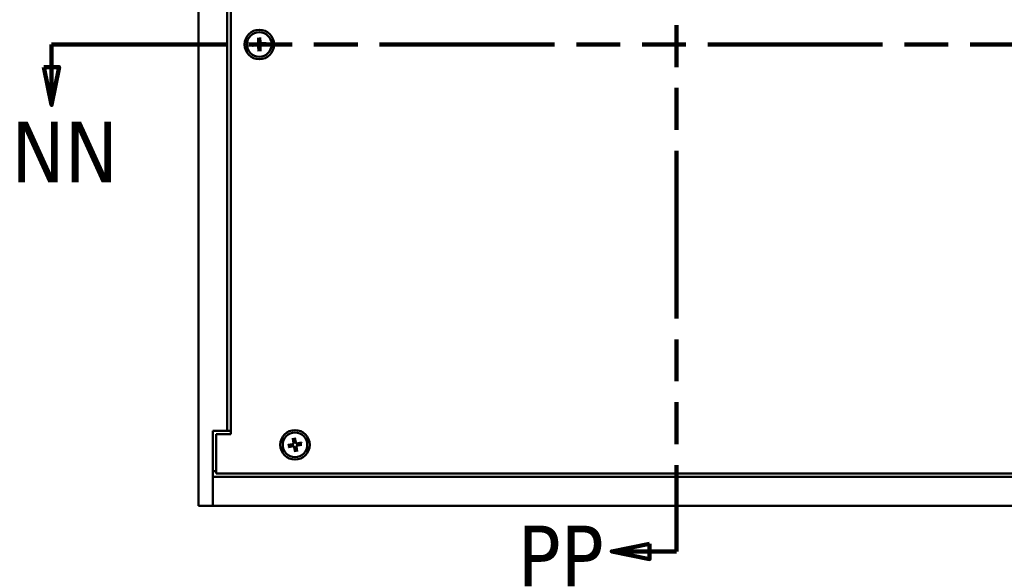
# Model space of a CAD drawing. Header units: millimetres. Extents: x 4 to 1435, y 25 to 906.
# Tile 3 of 18: x 204 to 421, y 338 to 459. Entities that reach past the tile are written whole.
import ezdxf

# ---------------------------------------------------------------- set-up
doc = ezdxf.new("R2010")
doc.units = ezdxf.units.MM
doc.header["$LTSCALE"] = 1.666667
doc.linetypes.add('DOUBLE_DASH_CHAIN', pattern=[1.2403, 0.6614, -0.0827, 0.1654, -0.0827, 0.1654, -0.0827])
doc.layers.add('Section Line (ANSI)', color=7, linetype='DOUBLE_DASH_CHAIN', lineweight=100)
doc.layers.add('Visible (ANSI)', color=7, linetype='Continuous', lineweight=50)
doc.styles.add('Label Text (ANSI)', font='tahoma.ttf')

# ---------------------------------------------------------------- blocks, each defined once
blk = doc.blocks.new('2dTransSection0')
at = {"layer": 'Section Line (ANSI)', "linetype": 'DOUBLE_DASH_CHAIN', "ltscale": 20.99563}
blk.add_line((126.58, 271.89), (295.37, 271.89), dxfattribs=at)
at = {"layer": 'Section Line (ANSI)', "linetype": 'Continuous'}
for p, q in [((126.58, 271.89), (139.12, 271.89)), ((126.58, 271.89), (126.58, 268.89)), ((125.58, 268.89), (126.58, 263.89)), ((127.58, 268.89), (125.58, 268.89)), ((126.58, 268.89), (126.58, 263.89)), ((126.58, 263.89), (127.58, 268.89))]:
    blk.add_line(p, q, dxfattribs=at)
at = {"layer": 'Section Line (ANSI)', "linetype": 'Continuous', "flags": 128}
blk.add_lwpolyline([(125.58, 268.89), (126.58, 263.89), (127.58, 268.89), (125.58, 268.89)], dxfattribs=at)
at = {"layer": 'Section Line (ANSI)'}
blk.add_solid([(125.58, 268.89), (126.58, 263.89), (127.58, 268.89), (125.58, 268.89)], dxfattribs=at)
at = {"layer": 'Section Line (ANSI)', "insert": (121.26, 253.67), "char_height": 8, "attachment_point": 7, "style": 'Label Text (ANSI)'}
blk.add_mtext('NN', dxfattribs=at)
blk = doc.blocks.new('2dTransSection1')
at = {"layer": 'Section Line (ANSI)', "linetype": 'DOUBLE_DASH_CHAIN', "ltscale": 20.090685}
blk.add_line((209.27, 340.89), (209.27, 204.88), dxfattribs=at)
at = {"layer": 'Section Line (ANSI)', "linetype": 'Continuous'}
for p, q in [((209.27, 216.3), (209.27, 204.88)), ((205.7, 205.88), (200.7, 204.88)), ((205.7, 203.88), (205.7, 205.88)), ((205.7, 204.88), (200.7, 204.88)), ((200.7, 204.88), (205.7, 203.88)), ((209.27, 204.88), (205.7, 204.88))]:
    blk.add_line(p, q, dxfattribs=at)
at = {"layer": 'Section Line (ANSI)', "linetype": 'Continuous', "flags": 128}
blk.add_lwpolyline([(205.7, 205.88), (200.7, 204.88), (205.7, 203.88), (205.7, 205.88)], dxfattribs=at)
at = {"layer": 'Section Line (ANSI)'}
blk.add_solid([(205.7, 205.88), (200.7, 204.88), (205.7, 203.88), (205.7, 205.88)], dxfattribs=at)
at = {"layer": 'Section Line (ANSI)', "insert": (188.25, 200.29), "char_height": 8, "attachment_point": 7, "style": 'Label Text (ANSI)'}
blk.add_mtext('PP', dxfattribs=at)

msp = doc.modelspace()

# ---------------------------------------------------------------- linework, layer by layer
at = {"layer": 'Visible (ANSI)'}
for p, q in [((243.371, 554.75), (243.371, 351.55)), ((250.471, 539), (250.471, 367.3)), ((249.721, 538.25), (249.721, 368.05)), ((256.498, 454.642), (256.506, 453.587)), ((256.952, 454.656), (257.01, 453.602)), ((255.265, 453.331), (256.319, 453.388)), ((255.279, 452.877), (256.334, 452.884)), ((256.59, 451.644), (256.533, 452.698)), ((257.044, 451.658), (257.037, 452.713)), ((258.263, 453.423), (257.208, 453.416)), ((258.277, 452.969), (257.223, 452.912)), ((246.546, 368.05), (249.721, 368.05)), ((246.546, 351.55), (246.546, 368.05)), ((247.296, 367.3), (247.296, 358.65)), ((250.471, 367.3), (247.296, 367.3)), ((249.721, 368.05), (250.471, 368.05)), ((263.127, 364.916), (264.162, 365.122)), ((264.162, 366.389), (264.319, 365.345)), ((264.61, 366.467), (264.816, 365.431)), ((266.082, 365.432), (265.038, 365.275)), ((266.16, 364.984), (265.125, 364.778)), ((263.205, 364.468), (264.249, 364.625)), ((264.678, 363.433), (264.472, 364.469)), ((265.125, 363.511), (264.968, 364.555)), ((246.546, 359.17), (247.296, 359.17)), ((247.296, 358.65), (450.266, 358.65)), ((246.546, 357.9), (246.546, 351.55)), ((246.546, 357.9), (451.016, 357.9)), ((243.371, 351.55), (246.546, 351.55)), ((246.546, 351.55), (451.016, 351.55))]:
    msp.add_line(p, q, dxfattribs=at)
at = {"layer": 'Visible (ANSI)', "flags": 128}
for points in [[(256.5, 454.559), (256.5, 454.561), (256.5, 454.564), (256.499, 454.566), (256.499, 454.569), (256.499, 454.571), (256.499, 454.574), (256.499, 454.577), (256.499, 454.58), (256.499, 454.583), (256.499, 454.587), (256.499, 454.59), (256.499, 454.594), (256.499, 454.598), (256.499, 454.601), (256.499, 454.605), (256.499, 454.609), (256.498, 454.613), (256.498, 454.617), (256.498, 454.621), (256.498, 454.625), (256.498, 454.63), (256.498, 454.634), (256.498, 454.638), (256.498, 454.642)], [(256.5, 454.559), (256.501, 454.518), (256.503, 454.478), (256.505, 454.439), (256.506, 454.401), (256.508, 454.364), (256.509, 454.329), (256.511, 454.295), (256.512, 454.262), (256.513, 454.229), (256.515, 454.198), (256.516, 454.168), (256.517, 454.138), (256.518, 454.109), (256.519, 454.081), (256.521, 454.054), (256.522, 454.028), (256.523, 454.002), (256.524, 453.977), (256.525, 453.952), (256.526, 453.928), (256.527, 453.905), (256.528, 453.882), (256.529, 453.86), (256.529, 453.838)], [(256.529, 453.838), (256.53, 453.824), (256.53, 453.81), (256.53, 453.796), (256.53, 453.783), (256.53, 453.771), (256.531, 453.758), (256.531, 453.747), (256.531, 453.735), (256.531, 453.724), (256.531, 453.713), (256.532, 453.702), (256.532, 453.692), (256.532, 453.682), (256.532, 453.672), (256.532, 453.663), (256.532, 453.653), (256.532, 453.644), (256.533, 453.636), (256.533, 453.627), (256.533, 453.619), (256.533, 453.61), (256.533, 453.602), (256.533, 453.595), (256.533, 453.587)], [(256.952, 454.656), (256.953, 454.652), (256.953, 454.648), (256.953, 454.644), (256.953, 454.639), (256.954, 454.635), (256.954, 454.631), (256.954, 454.627), (256.954, 454.623), (256.954, 454.619), (256.955, 454.615), (256.955, 454.612), (256.955, 454.608), (256.955, 454.604), (256.955, 454.601), (256.955, 454.597), (256.955, 454.594), (256.956, 454.591), (256.956, 454.588), (256.956, 454.585), (256.956, 454.583), (256.956, 454.58), (256.956, 454.578), (256.956, 454.575), (256.956, 454.573)], [(256.97, 453.852), (256.97, 453.873), (256.969, 453.896), (256.969, 453.918), (256.969, 453.942), (256.968, 453.966), (256.968, 453.99), (256.967, 454.015), (256.967, 454.041), (256.966, 454.068), (256.965, 454.095), (256.965, 454.123), (256.964, 454.152), (256.964, 454.181), (256.963, 454.212), (256.963, 454.243), (256.962, 454.275), (256.961, 454.309), (256.961, 454.343), (256.96, 454.378), (256.959, 454.415), (256.958, 454.452), (256.958, 454.491), (256.957, 454.532), (256.956, 454.573)], [(256.982, 453.601), (256.981, 453.608), (256.981, 453.616), (256.981, 453.624), (256.98, 453.632), (256.98, 453.641), (256.98, 453.649), (256.979, 453.658), (256.979, 453.667), (256.978, 453.676), (256.978, 453.686), (256.977, 453.696), (256.977, 453.706), (256.977, 453.716), (256.976, 453.726), (256.976, 453.737), (256.975, 453.749), (256.975, 453.76), (256.974, 453.772), (256.973, 453.784), (256.973, 453.797), (256.972, 453.81), (256.972, 453.823), (256.971, 453.837), (256.97, 453.852)], [(255.265, 453.331), (255.269, 453.332), (255.273, 453.332), (255.277, 453.332), (255.282, 453.332), (255.286, 453.332), (255.29, 453.333), (255.294, 453.333), (255.298, 453.333), (255.302, 453.333), (255.306, 453.333), (255.31, 453.334), (255.313, 453.334), (255.317, 453.334), (255.321, 453.334), (255.324, 453.334), (255.327, 453.334), (255.33, 453.334), (255.333, 453.335), (255.336, 453.335), (255.339, 453.335), (255.341, 453.335), (255.344, 453.335), (255.346, 453.335), (255.348, 453.335)], [(255.362, 452.879), (255.36, 452.878), (255.357, 452.878), (255.355, 452.878), (255.352, 452.878), (255.35, 452.878), (255.347, 452.878), (255.344, 452.878), (255.341, 452.878), (255.338, 452.878), (255.335, 452.878), (255.331, 452.878), (255.327, 452.878), (255.324, 452.878), (255.32, 452.877), (255.316, 452.877), (255.312, 452.877), (255.308, 452.877), (255.304, 452.877), (255.3, 452.877), (255.296, 452.877), (255.291, 452.877), (255.287, 452.877), (255.283, 452.877), (255.279, 452.877)], [(256.069, 453.349), (256.048, 453.349), (256.026, 453.348), (256.003, 453.348), (255.979, 453.347), (255.955, 453.347), (255.931, 453.346), (255.906, 453.346), (255.88, 453.345), (255.853, 453.345), (255.826, 453.344), (255.798, 453.344), (255.769, 453.343), (255.74, 453.343), (255.709, 453.342), (255.678, 453.341), (255.646, 453.341), (255.612, 453.34), (255.578, 453.339), (255.543, 453.339), (255.506, 453.338), (255.469, 453.337), (255.43, 453.337), (255.389, 453.336), (255.348, 453.335)], [(255.362, 452.879), (255.403, 452.88), (255.444, 452.882), (255.483, 452.884), (255.52, 452.885), (255.557, 452.887), (255.592, 452.888), (255.626, 452.89), (255.659, 452.891), (255.692, 452.892), (255.723, 452.894), (255.753, 452.895), (255.783, 452.896), (255.812, 452.897), (255.84, 452.898), (255.867, 452.899), (255.894, 452.901), (255.919, 452.902), (255.944, 452.903), (255.969, 452.904), (255.993, 452.905), (256.016, 452.906), (256.039, 452.906), (256.061, 452.907), (256.083, 452.908)], [(256.32, 453.361), (256.313, 453.36), (256.305, 453.36), (256.297, 453.36), (256.289, 453.359), (256.28, 453.359), (256.272, 453.358), (256.263, 453.358), (256.254, 453.358), (256.245, 453.357), (256.235, 453.357), (256.226, 453.356), (256.216, 453.356), (256.205, 453.355), (256.195, 453.355), (256.184, 453.354), (256.173, 453.354), (256.161, 453.353), (256.149, 453.353), (256.137, 453.352), (256.124, 453.352), (256.111, 453.351), (256.098, 453.351), (256.084, 453.35), (256.069, 453.349)], [(256.083, 452.908), (256.097, 452.908), (256.111, 452.909), (256.125, 452.909), (256.138, 452.909), (256.15, 452.909), (256.163, 452.91), (256.175, 452.91), (256.186, 452.91), (256.197, 452.91), (256.208, 452.91), (256.219, 452.91), (256.229, 452.911), (256.239, 452.911), (256.249, 452.911), (256.258, 452.911), (256.268, 452.911), (256.277, 452.911), (256.286, 452.911), (256.294, 452.912), (256.303, 452.912), (256.311, 452.912), (256.319, 452.912), (256.327, 452.912), (256.334, 452.912)], [(256.533, 453.587), (256.533, 453.573), (256.532, 453.56), (256.53, 453.546), (256.528, 453.533), (256.524, 453.519), (256.519, 453.506), (256.514, 453.492), (256.507, 453.479), (256.5, 453.466), (256.491, 453.453), (256.482, 453.442), (256.473, 453.431), (256.463, 453.42), (256.451, 453.411), (256.439, 453.402), (256.427, 453.393), (256.414, 453.386), (256.401, 453.38), (256.387, 453.374), (256.374, 453.37), (256.361, 453.366), (256.348, 453.364), (256.334, 453.362), (256.32, 453.361)], [(256.334, 452.912), (256.348, 452.912), (256.362, 452.911), (256.375, 452.909), (256.388, 452.906), (256.402, 452.903), (256.415, 452.898), (256.429, 452.893), (256.442, 452.886), (256.455, 452.879), (256.468, 452.87), (256.48, 452.861), (256.49, 452.852), (256.501, 452.841), (256.51, 452.83), (256.519, 452.818), (256.528, 452.806), (256.535, 452.793), (256.542, 452.78), (256.547, 452.766), (256.551, 452.753), (256.555, 452.74), (256.558, 452.727), (256.559, 452.713), (256.56, 452.699)], [(256.56, 452.699), (256.561, 452.692), (256.561, 452.684), (256.562, 452.676), (256.562, 452.668), (256.562, 452.659), (256.563, 452.651), (256.563, 452.642), (256.563, 452.633), (256.564, 452.624), (256.564, 452.614), (256.565, 452.604), (256.565, 452.594), (256.566, 452.584), (256.566, 452.573), (256.567, 452.563), (256.567, 452.551), (256.568, 452.54), (256.568, 452.528), (256.569, 452.516), (256.569, 452.503), (256.57, 452.49), (256.571, 452.477), (256.571, 452.463), (256.572, 452.448)], [(256.572, 452.448), (256.572, 452.427), (256.573, 452.404), (256.573, 452.382), (256.574, 452.358), (256.574, 452.334), (256.575, 452.31), (256.575, 452.285), (256.576, 452.259), (256.576, 452.232), (256.577, 452.205), (256.577, 452.177), (256.578, 452.148), (256.579, 452.119), (256.579, 452.088), (256.58, 452.057), (256.58, 452.025), (256.581, 451.991), (256.582, 451.957), (256.582, 451.922), (256.583, 451.885), (256.584, 451.847), (256.585, 451.809), (256.585, 451.768), (256.586, 451.727)], [(256.59, 451.644), (256.59, 451.648), (256.589, 451.652), (256.589, 451.656), (256.589, 451.661), (256.589, 451.665), (256.588, 451.669), (256.588, 451.673), (256.588, 451.677), (256.588, 451.681), (256.588, 451.685), (256.588, 451.688), (256.587, 451.692), (256.587, 451.696), (256.587, 451.699), (256.587, 451.703), (256.587, 451.706), (256.587, 451.709), (256.587, 451.712), (256.587, 451.715), (256.586, 451.717), (256.586, 451.72), (256.586, 451.722), (256.586, 451.725), (256.586, 451.727)], [(257.208, 453.388), (257.194, 453.388), (257.181, 453.389), (257.167, 453.391), (257.154, 453.394), (257.141, 453.397), (257.127, 453.402), (257.113, 453.407), (257.1, 453.414), (257.087, 453.421), (257.074, 453.43), (257.063, 453.439), (257.052, 453.448), (257.042, 453.459), (257.032, 453.47), (257.023, 453.482), (257.014, 453.494), (257.007, 453.507), (257.001, 453.52), (256.995, 453.534), (256.991, 453.547), (256.987, 453.56), (256.985, 453.573), (256.983, 453.587), (256.982, 453.601)], [(257.009, 452.713), (257.009, 452.727), (257.01, 452.74), (257.012, 452.754), (257.015, 452.767), (257.018, 452.781), (257.023, 452.794), (257.028, 452.808), (257.035, 452.821), (257.043, 452.834), (257.051, 452.847), (257.06, 452.858), (257.069, 452.869), (257.08, 452.88), (257.091, 452.889), (257.103, 452.898), (257.115, 452.907), (257.128, 452.914), (257.142, 452.92), (257.155, 452.926), (257.168, 452.93), (257.181, 452.934), (257.195, 452.936), (257.208, 452.938), (257.222, 452.939)], [(257.013, 452.462), (257.013, 452.476), (257.012, 452.49), (257.012, 452.504), (257.012, 452.517), (257.012, 452.529), (257.012, 452.541), (257.011, 452.553), (257.011, 452.565), (257.011, 452.576), (257.011, 452.587), (257.011, 452.598), (257.011, 452.608), (257.01, 452.618), (257.01, 452.628), (257.01, 452.637), (257.01, 452.647), (257.01, 452.656), (257.01, 452.664), (257.01, 452.673), (257.009, 452.681), (257.009, 452.69), (257.009, 452.698), (257.009, 452.705), (257.009, 452.713)], [(257.043, 451.741), (257.041, 451.782), (257.039, 451.822), (257.038, 451.861), (257.036, 451.899), (257.034, 451.935), (257.033, 451.971), (257.032, 452.005), (257.03, 452.038), (257.029, 452.071), (257.028, 452.102), (257.026, 452.132), (257.025, 452.162), (257.024, 452.191), (257.023, 452.219), (257.022, 452.246), (257.021, 452.272), (257.02, 452.298), (257.018, 452.323), (257.017, 452.348), (257.016, 452.372), (257.016, 452.395), (257.015, 452.418), (257.014, 452.44), (257.013, 452.462)], [(257.043, 451.741), (257.043, 451.739), (257.043, 451.736), (257.043, 451.734), (257.043, 451.731), (257.043, 451.729), (257.043, 451.726), (257.043, 451.723), (257.043, 451.72), (257.043, 451.717), (257.043, 451.713), (257.043, 451.71), (257.043, 451.706), (257.044, 451.702), (257.044, 451.699), (257.044, 451.695), (257.044, 451.691), (257.044, 451.687), (257.044, 451.683), (257.044, 451.679), (257.044, 451.675), (257.044, 451.67), (257.044, 451.666), (257.044, 451.662), (257.044, 451.658)], [(257.459, 453.392), (257.445, 453.391), (257.431, 453.391), (257.418, 453.391), (257.405, 453.391), (257.392, 453.391), (257.38, 453.39), (257.368, 453.39), (257.356, 453.39), (257.345, 453.39), (257.334, 453.39), (257.323, 453.39), (257.313, 453.389), (257.303, 453.389), (257.293, 453.389), (257.284, 453.389), (257.275, 453.389), (257.266, 453.389), (257.257, 453.389), (257.248, 453.388), (257.24, 453.388), (257.232, 453.388), (257.224, 453.388), (257.216, 453.388), (257.208, 453.388)], [(257.222, 452.939), (257.229, 452.94), (257.237, 452.94), (257.245, 452.94), (257.253, 452.941), (257.262, 452.941), (257.27, 452.942), (257.279, 452.942), (257.288, 452.942), (257.297, 452.943), (257.307, 452.943), (257.317, 452.944), (257.327, 452.944), (257.337, 452.945), (257.348, 452.945), (257.359, 452.946), (257.37, 452.946), (257.381, 452.947), (257.393, 452.947), (257.405, 452.948), (257.418, 452.948), (257.431, 452.949), (257.445, 452.949), (257.458, 452.95), (257.473, 452.951)], [(258.18, 453.421), (258.139, 453.42), (258.099, 453.418), (258.06, 453.416), (258.022, 453.415), (257.986, 453.413), (257.95, 453.412), (257.916, 453.41), (257.883, 453.409), (257.851, 453.408), (257.819, 453.406), (257.789, 453.405), (257.759, 453.404), (257.73, 453.403), (257.702, 453.402), (257.675, 453.401), (257.649, 453.399), (257.623, 453.398), (257.598, 453.397), (257.573, 453.396), (257.549, 453.395), (257.526, 453.394), (257.503, 453.393), (257.481, 453.393), (257.459, 453.392)], [(257.473, 452.951), (257.495, 452.951), (257.517, 452.952), (257.54, 452.952), (257.563, 452.953), (257.587, 452.953), (257.611, 452.954), (257.637, 452.954), (257.662, 452.955), (257.689, 452.955), (257.716, 452.956), (257.744, 452.956), (257.773, 452.957), (257.802, 452.957), (257.833, 452.958), (257.864, 452.959), (257.897, 452.959), (257.93, 452.96), (257.964, 452.961), (257.999, 452.961), (258.036, 452.962), (258.074, 452.963), (258.113, 452.963), (258.153, 452.964), (258.194, 452.965)], [(258.181, 453.421), (258.183, 453.422), (258.185, 453.422), (258.187, 453.422), (258.19, 453.422), (258.192, 453.422), (258.195, 453.422), (258.198, 453.422), (258.201, 453.422), (258.204, 453.422), (258.208, 453.422), (258.211, 453.422), (258.215, 453.422), (258.219, 453.422), (258.223, 453.422), (258.226, 453.423), (258.23, 453.423), (258.234, 453.423), (258.238, 453.423), (258.242, 453.423), (258.247, 453.423), (258.251, 453.423), (258.255, 453.423), (258.259, 453.423), (258.263, 453.423)], [(258.277, 452.969), (258.273, 452.968), (258.269, 452.968), (258.265, 452.968), (258.26, 452.968), (258.256, 452.968), (258.252, 452.967), (258.248, 452.967), (258.244, 452.967), (258.24, 452.967), (258.236, 452.967), (258.233, 452.966), (258.229, 452.966), (258.225, 452.966), (258.222, 452.966), (258.218, 452.966), (258.215, 452.966), (258.212, 452.966), (258.209, 452.965), (258.206, 452.965), (258.204, 452.965), (258.201, 452.965), (258.199, 452.965), (258.196, 452.965), (258.194, 452.965)], [(263.127, 364.916), (263.131, 364.917), (263.135, 364.918), (263.139, 364.918), (263.143, 364.919), (263.148, 364.92), (263.152, 364.921), (263.156, 364.922), (263.16, 364.922), (263.163, 364.923), (263.167, 364.924), (263.171, 364.924), (263.174, 364.925), (263.178, 364.926), (263.182, 364.927), (263.185, 364.927), (263.188, 364.928), (263.191, 364.928), (263.194, 364.929), (263.197, 364.929), (263.199, 364.93), (263.202, 364.93), (263.204, 364.931), (263.206, 364.931), (263.208, 364.931)], [(263.921, 365.048), (263.899, 365.044), (263.877, 365.041), (263.855, 365.037), (263.832, 365.033), (263.808, 365.029), (263.784, 365.025), (263.759, 365.021), (263.734, 365.017), (263.708, 365.013), (263.681, 365.008), (263.653, 365.004), (263.625, 364.999), (263.595, 364.994), (263.565, 364.99), (263.534, 364.984), (263.503, 364.979), (263.47, 364.974), (263.436, 364.968), (263.401, 364.963), (263.365, 364.957), (263.328, 364.951), (263.289, 364.944), (263.25, 364.938), (263.209, 364.931)], [(264.168, 365.095), (264.16, 365.093), (264.152, 365.092), (264.145, 365.09), (264.137, 365.089), (264.128, 365.087), (264.12, 365.086), (264.111, 365.084), (264.102, 365.082), (264.093, 365.08), (264.084, 365.079), (264.074, 365.077), (264.064, 365.075), (264.054, 365.073), (264.044, 365.071), (264.033, 365.069), (264.022, 365.067), (264.011, 365.065), (263.999, 365.063), (263.987, 365.06), (263.975, 365.058), (263.962, 365.056), (263.949, 365.053), (263.935, 365.05), (263.921, 365.048)], [(264.175, 366.307), (264.175, 366.309), (264.174, 366.311), (264.174, 366.313), (264.173, 366.316), (264.173, 366.318), (264.173, 366.321), (264.172, 366.324), (264.172, 366.327), (264.171, 366.33), (264.17, 366.333), (264.17, 366.337), (264.169, 366.341), (264.169, 366.344), (264.168, 366.348), (264.168, 366.352), (264.167, 366.356), (264.166, 366.359), (264.166, 366.363), (264.165, 366.368), (264.164, 366.372), (264.164, 366.376), (264.163, 366.38), (264.162, 366.384), (264.162, 366.389)], [(264.346, 365.349), (264.348, 365.335), (264.349, 365.322), (264.349, 365.308), (264.348, 365.295), (264.347, 365.281), (264.344, 365.266), (264.34, 365.252), (264.336, 365.238), (264.33, 365.224), (264.324, 365.211), (264.316, 365.198), (264.309, 365.185), (264.3, 365.174), (264.29, 365.163), (264.28, 365.152), (264.268, 365.142), (264.257, 365.133), (264.244, 365.125), (264.232, 365.117), (264.219, 365.111), (264.207, 365.106), (264.194, 365.101), (264.181, 365.098), (264.168, 365.095)], [(264.175, 366.307), (264.183, 366.266), (264.19, 366.226), (264.197, 366.188), (264.204, 366.151), (264.211, 366.115), (264.217, 366.08), (264.223, 366.046), (264.23, 366.014), (264.235, 365.982), (264.241, 365.951), (264.247, 365.921), (264.252, 365.892), (264.257, 365.864), (264.262, 365.836), (264.267, 365.809), (264.272, 365.783), (264.277, 365.758), (264.282, 365.733), (264.286, 365.709), (264.29, 365.686), (264.295, 365.663), (264.299, 365.64), (264.303, 365.618), (264.307, 365.597)], [(264.307, 365.597), (264.309, 365.583), (264.311, 365.569), (264.313, 365.556), (264.315, 365.543), (264.317, 365.53), (264.319, 365.518), (264.321, 365.506), (264.323, 365.495), (264.325, 365.484), (264.327, 365.473), (264.328, 365.463), (264.33, 365.453), (264.331, 365.443), (264.333, 365.433), (264.334, 365.424), (264.336, 365.414), (264.337, 365.406), (264.339, 365.397), (264.34, 365.388), (264.341, 365.38), (264.343, 365.372), (264.344, 365.364), (264.345, 365.356), (264.346, 365.349)], [(264.61, 366.467), (264.61, 366.463), (264.611, 366.459), (264.612, 366.454), (264.613, 366.45), (264.614, 366.446), (264.615, 366.442), (264.615, 366.438), (264.616, 366.434), (264.617, 366.43), (264.617, 366.426), (264.618, 366.423), (264.619, 366.419), (264.62, 366.415), (264.62, 366.412), (264.621, 366.409), (264.621, 366.405), (264.622, 366.402), (264.622, 366.4), (264.623, 366.397), (264.623, 366.394), (264.624, 366.392), (264.624, 366.389), (264.625, 366.387), (264.625, 366.385)], [(264.741, 365.673), (264.738, 365.694), (264.734, 365.716), (264.731, 365.739), (264.727, 365.762), (264.723, 365.785), (264.719, 365.81), (264.715, 365.834), (264.711, 365.86), (264.706, 365.886), (264.702, 365.913), (264.698, 365.941), (264.693, 365.969), (264.688, 365.998), (264.683, 366.028), (264.678, 366.059), (264.673, 366.091), (264.668, 366.124), (264.662, 366.158), (264.656, 366.193), (264.65, 366.229), (264.644, 366.266), (264.638, 366.304), (264.632, 366.344), (264.625, 366.385)], [(264.788, 365.426), (264.787, 365.433), (264.785, 365.441), (264.784, 365.449), (264.782, 365.457), (264.781, 365.465), (264.779, 365.474), (264.778, 365.482), (264.776, 365.491), (264.774, 365.5), (264.772, 365.51), (264.771, 365.519), (264.769, 365.529), (264.767, 365.539), (264.765, 365.55), (264.763, 365.56), (264.761, 365.571), (264.758, 365.583), (264.756, 365.594), (264.754, 365.607), (264.752, 365.619), (264.749, 365.632), (264.747, 365.645), (264.744, 365.659), (264.741, 365.673)], [(265.042, 365.247), (265.029, 365.246), (265.015, 365.245), (265.002, 365.245), (264.988, 365.245), (264.974, 365.247), (264.96, 365.25), (264.946, 365.253), (264.932, 365.258), (264.918, 365.263), (264.904, 365.27), (264.891, 365.277), (264.879, 365.285), (264.868, 365.294), (264.856, 365.303), (264.846, 365.314), (264.836, 365.325), (264.827, 365.337), (264.818, 365.349), (264.811, 365.362), (264.805, 365.374), (264.8, 365.387), (264.795, 365.399), (264.791, 365.413), (264.788, 365.426)], [(264.941, 364.551), (264.939, 364.565), (264.938, 364.578), (264.938, 364.592), (264.939, 364.605), (264.941, 364.619), (264.943, 364.633), (264.947, 364.648), (264.951, 364.662), (264.957, 364.676), (264.964, 364.689), (264.971, 364.702), (264.979, 364.714), (264.987, 364.726), (264.997, 364.737), (265.008, 364.748), (265.019, 364.758), (265.031, 364.767), (265.043, 364.775), (265.055, 364.782), (265.068, 364.789), (265.08, 364.794), (265.093, 364.799), (265.106, 364.802), (265.12, 364.805)], [(265.291, 365.287), (265.276, 365.285), (265.263, 365.282), (265.249, 365.28), (265.236, 365.278), (265.224, 365.276), (265.212, 365.274), (265.2, 365.272), (265.189, 365.271), (265.178, 365.269), (265.167, 365.267), (265.156, 365.265), (265.146, 365.264), (265.136, 365.262), (265.127, 365.261), (265.117, 365.259), (265.108, 365.258), (265.099, 365.256), (265.09, 365.255), (265.082, 365.254), (265.074, 365.252), (265.066, 365.251), (265.058, 365.25), (265.05, 365.249), (265.042, 365.247)], [(265.12, 364.805), (265.127, 364.807), (265.135, 364.808), (265.143, 364.81), (265.151, 364.811), (265.159, 364.813), (265.167, 364.814), (265.176, 364.816), (265.185, 364.818), (265.194, 364.819), (265.203, 364.821), (265.213, 364.823), (265.223, 364.825), (265.233, 364.827), (265.243, 364.829), (265.254, 364.831), (265.265, 364.833), (265.276, 364.835), (265.288, 364.837), (265.3, 364.84), (265.313, 364.842), (265.325, 364.844), (265.339, 364.847), (265.352, 364.85), (265.366, 364.852)], [(266, 365.419), (265.959, 365.411), (265.92, 365.404), (265.881, 365.396), (265.844, 365.39), (265.809, 365.383), (265.774, 365.376), (265.74, 365.37), (265.707, 365.364), (265.676, 365.358), (265.645, 365.352), (265.615, 365.347), (265.586, 365.341), (265.557, 365.336), (265.53, 365.331), (265.503, 365.326), (265.477, 365.321), (265.452, 365.317), (265.427, 365.312), (265.403, 365.308), (265.379, 365.303), (265.356, 365.299), (265.334, 365.295), (265.312, 365.291), (265.291, 365.287)], [(265.366, 364.852), (265.388, 364.856), (265.41, 364.859), (265.432, 364.863), (265.455, 364.867), (265.479, 364.871), (265.503, 364.875), (265.528, 364.879), (265.554, 364.883), (265.58, 364.887), (265.607, 364.892), (265.634, 364.896), (265.663, 364.901), (265.692, 364.906), (265.722, 364.91), (265.753, 364.915), (265.785, 364.921), (265.818, 364.926), (265.851, 364.932), (265.886, 364.937), (265.922, 364.943), (265.96, 364.949), (265.998, 364.955), (266.038, 364.962), (266.079, 364.969)], [(266, 365.419), (266.002, 365.419), (266.005, 365.419), (266.007, 365.42), (266.009, 365.42), (266.012, 365.421), (266.015, 365.421), (266.018, 365.422), (266.021, 365.422), (266.024, 365.423), (266.027, 365.423), (266.031, 365.424), (266.034, 365.424), (266.038, 365.425), (266.042, 365.425), (266.045, 365.426), (266.049, 365.427), (266.053, 365.427), (266.057, 365.428), (266.061, 365.429), (266.066, 365.429), (266.07, 365.43), (266.074, 365.43), (266.078, 365.431), (266.082, 365.432)], [(266.16, 364.984), (266.156, 364.983), (266.152, 364.982), (266.148, 364.982), (266.144, 364.981), (266.14, 364.98), (266.135, 364.979), (266.131, 364.978), (266.128, 364.978), (266.124, 364.977), (266.12, 364.976), (266.116, 364.975), (266.113, 364.975), (266.109, 364.974), (266.106, 364.973), (266.102, 364.973), (266.099, 364.972), (266.096, 364.972), (266.093, 364.971), (266.091, 364.971), (266.088, 364.97), (266.085, 364.97), (266.083, 364.969), (266.081, 364.969), (266.079, 364.969)], [(263.287, 364.481), (263.285, 364.481), (263.283, 364.481), (263.28, 364.48), (263.278, 364.48), (263.275, 364.479), (263.272, 364.479), (263.27, 364.478), (263.267, 364.478), (263.263, 364.477), (263.26, 364.477), (263.257, 364.476), (263.253, 364.476), (263.249, 364.475), (263.246, 364.474), (263.242, 364.474), (263.238, 364.473), (263.234, 364.473), (263.23, 364.472), (263.226, 364.471), (263.222, 364.471), (263.217, 364.47), (263.213, 364.469), (263.209, 364.469), (263.205, 364.468)], [(263.287, 364.481), (263.328, 364.489), (263.368, 364.496), (263.406, 364.504), (263.443, 364.51), (263.479, 364.517), (263.514, 364.524), (263.547, 364.53), (263.58, 364.536), (263.612, 364.542), (263.643, 364.548), (263.672, 364.553), (263.702, 364.558), (263.73, 364.564), (263.757, 364.569), (263.784, 364.574), (263.81, 364.579), (263.836, 364.583), (263.86, 364.588), (263.885, 364.592), (263.908, 364.597), (263.931, 364.601), (263.953, 364.605), (263.975, 364.609), (263.997, 364.613)], [(263.997, 364.613), (264.011, 364.615), (264.025, 364.618), (264.038, 364.62), (264.051, 364.622), (264.063, 364.624), (264.075, 364.626), (264.087, 364.628), (264.099, 364.629), (264.11, 364.631), (264.12, 364.633), (264.131, 364.635), (264.141, 364.636), (264.151, 364.638), (264.161, 364.639), (264.17, 364.641), (264.179, 364.642), (264.188, 364.644), (264.197, 364.645), (264.205, 364.646), (264.214, 364.648), (264.222, 364.649), (264.23, 364.65), (264.237, 364.651), (264.245, 364.653)], [(264.245, 364.653), (264.258, 364.654), (264.272, 364.655), (264.285, 364.655), (264.299, 364.655), (264.313, 364.653), (264.327, 364.65), (264.341, 364.647), (264.356, 364.642), (264.37, 364.637), (264.383, 364.63), (264.396, 364.623), (264.408, 364.615), (264.42, 364.606), (264.431, 364.596), (264.442, 364.586), (264.452, 364.575), (264.461, 364.563), (264.469, 364.551), (264.476, 364.538), (264.482, 364.526), (264.488, 364.513), (264.492, 364.501), (264.496, 364.487), (264.499, 364.474)], [(264.499, 364.474), (264.5, 364.466), (264.502, 364.459), (264.503, 364.451), (264.505, 364.443), (264.506, 364.435), (264.508, 364.426), (264.51, 364.418), (264.511, 364.409), (264.513, 364.4), (264.515, 364.39), (264.517, 364.381), (264.519, 364.371), (264.521, 364.361), (264.522, 364.35), (264.525, 364.34), (264.527, 364.329), (264.529, 364.317), (264.531, 364.305), (264.533, 364.293), (264.536, 364.281), (264.538, 364.268), (264.541, 364.255), (264.543, 364.241), (264.546, 364.227)], [(264.546, 364.227), (264.549, 364.206), (264.553, 364.184), (264.557, 364.161), (264.56, 364.138), (264.564, 364.115), (264.568, 364.09), (264.572, 364.066), (264.577, 364.04), (264.581, 364.014), (264.585, 363.987), (264.59, 363.959), (264.594, 363.931), (264.599, 363.902), (264.604, 363.872), (264.609, 363.841), (264.614, 363.809), (264.62, 363.776), (264.625, 363.742), (264.631, 363.707), (264.637, 363.671), (264.643, 363.634), (264.649, 363.596), (264.656, 363.556), (264.662, 363.515)], [(264.678, 363.433), (264.677, 363.437), (264.676, 363.441), (264.675, 363.446), (264.674, 363.45), (264.674, 363.454), (264.673, 363.458), (264.672, 363.462), (264.671, 363.466), (264.671, 363.47), (264.67, 363.473), (264.669, 363.477), (264.668, 363.481), (264.668, 363.484), (264.667, 363.488), (264.666, 363.491), (264.666, 363.495), (264.665, 363.498), (264.665, 363.5), (264.664, 363.503), (264.664, 363.506), (264.663, 363.508), (264.663, 363.511), (264.663, 363.513), (264.662, 363.515)], [(264.98, 364.303), (264.978, 364.317), (264.976, 364.331), (264.974, 364.344), (264.972, 364.357), (264.97, 364.37), (264.968, 364.382), (264.966, 364.393), (264.964, 364.405), (264.962, 364.416), (264.961, 364.427), (264.959, 364.437), (264.957, 364.447), (264.956, 364.457), (264.954, 364.467), (264.953, 364.476), (264.951, 364.485), (264.95, 364.494), (264.949, 364.503), (264.947, 364.512), (264.946, 364.52), (264.945, 364.528), (264.943, 364.536), (264.942, 364.544), (264.941, 364.551)], [(265.112, 363.593), (265.105, 363.634), (265.097, 363.674), (265.09, 363.712), (265.083, 363.749), (265.077, 363.785), (265.07, 363.82), (265.064, 363.854), (265.058, 363.886), (265.052, 363.918), (265.046, 363.949), (265.041, 363.979), (265.035, 364.008), (265.03, 364.036), (265.025, 364.064), (265.02, 364.091), (265.015, 364.117), (265.01, 364.142), (265.006, 364.167), (265.001, 364.191), (264.997, 364.214), (264.993, 364.237), (264.988, 364.26), (264.984, 364.282), (264.98, 364.303)], [(265.112, 363.593), (265.113, 363.591), (265.113, 363.589), (265.113, 363.587), (265.114, 363.584), (265.114, 363.582), (265.115, 363.579), (265.115, 363.576), (265.116, 363.573), (265.116, 363.57), (265.117, 363.566), (265.117, 363.563), (265.118, 363.559), (265.119, 363.556), (265.119, 363.552), (265.12, 363.548), (265.12, 363.544), (265.121, 363.541), (265.122, 363.536), (265.122, 363.532), (265.123, 363.528), (265.123, 363.524), (265.124, 363.52), (265.125, 363.515), (265.125, 363.511)]]:
    msp.add_lwpolyline(points, dxfattribs=at)
at = {"layer": 'Visible (ANSI)'}
for centre, radius in [((256.771, 453.15), 3.25), ((256.771, 453.15), 2.715), ((264.644, 364.95), 3.25), ((264.644, 364.95), 2.715)]:
    msp.add_circle(centre, radius, dxfattribs=at)
for centre, radius, start, end in [((256.771, 453.15), 0.729, 74.14622, 109.35238), ((256.771, 453.15), 0.729, 164.14622, 199.35238), ((256.308, 453.585), 0.197, 273.09748, 0.40112), ((256.336, 452.687), 0.197, 3.09748, 90.40112), ((256.771, 453.15), 0.729, 254.14622, 289.35238), ((257.207, 453.613), 0.197, 183.09748, 270.40112), ((257.234, 452.715), 0.197, 93.09748, 180.40112), ((256.771, 453.15), 0.729, 344.14622, 19.35238), ((264.644, 364.95), 0.729, 172.29658, 207.50274), ((264.124, 365.315), 0.197, 281.24784, 8.55149), ((264.644, 364.95), 0.729, 82.29658, 117.50274), ((265.009, 365.47), 0.197, 191.24784, 278.55149), ((265.164, 364.585), 0.197, 101.24784, 188.55149), ((264.644, 364.95), 0.729, 352.29658, 27.50274), ((264.278, 364.43), 0.197, 11.24784, 98.55149), ((264.644, 364.95), 0.729, 262.29658, 297.50274)]:
    msp.add_arc(centre, radius, start, end, dxfattribs=at)

# ---------------------------------------------------------------- block references
at = {"layer": 'Section Line (ANSI)', "xscale": 1.666666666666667, "yscale": 1.666666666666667, "zscale": 1.666666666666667}
for name in ['2dTransSection1', '2dTransSection0']:
    msp.add_blockref(name, (0, 0), dxfattribs=at)

doc.saveas('drawing.dxf')
